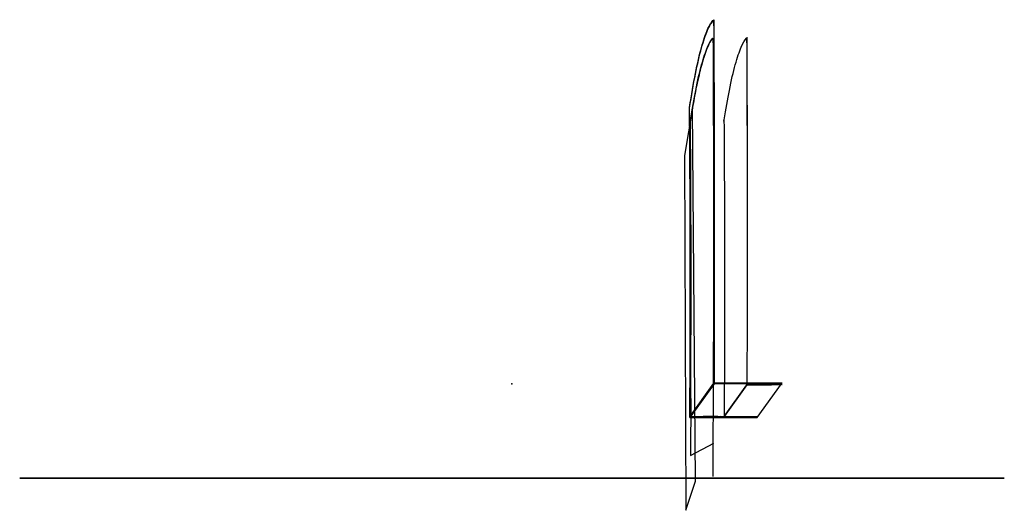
# Model space of a CAD drawing. Header units: centimetres. Extents: x -73 to 73, y -5 to 68.
import ezdxf

# ---------------------------------------------------------------- set-up
doc = ezdxf.new("R2010")
doc.units = ezdxf.units.CM
doc.header["$MEASUREMENT"] = 0
for name, color, linetype in [('VincentSheppard_DovileSofa2S v2_Sketch1', 7, 'Continuous'), ('VincentSheppard_DovileSofa2S v2_Sketch2', 7, 'Continuous'), ('VincentSheppard_DovileSofa2S v2_Sketch3', 7, 'Continuous'), ('VincentSheppard_DovileSofa2S v2_Sketch4', 7, 'Continuous'), ('VincentSheppard_DovileSofa2S v2_Sketch5', 7, 'Continuous'), ('VincentSheppard_DovileSofa2S v2_Sketch6', 7, 'Continuous'), ('VincentSheppard_DovileSofa2S v2_Sketch7', 7, 'Continuous')]:
    doc.layers.add(name, color=color, linetype=linetype)

msp = doc.modelspace()

# ---------------------------------------------------------------- linework, layer by layer
at = {"layer": 'VincentSheppard_DovileSofa2S v2_Sketch1'}
for p, q in [((29.96, 14, -1.9), (26.37, 9, -78.5)), ((39.95, 14, -2.37), (29.96, 14, -1.9)), ((30.07, 14.16, 0.51), (40.06, 14.16, 0.04)), ((36.36, 9, -78.97), (39.95, 14, -2.37)), ((26.37, 9, -78.5), (36.36, 9, -78.97)), ((26.46, 9.14, -76.42), (36.45, 9.14, -76.88))]:
    msp.add_line(p, q, dxfattribs=at)
msp.add_point((-0.04, 13.97, -0.91), dxfattribs=at)
at = {"layer": 'VincentSheppard_DovileSofa2S v2_Sketch2'}
for p, q in [((29.84, 16.45, -4.31), (29.79, 0.22, -5.56)), ((26.37, 9, -78.5), (29.96, 14, -1.9)), ((26.51, 11.8, -75.53), (26.46, 3.35, -76.5)), ((26.46, 3.35, -76.5), (29.94, 5.2, -2.35))]:
    msp.add_line(p, q, dxfattribs=at)
for points, knots in [([(26.33, 54.97, -79.4), (26.62, 56.85, -73.17), (27.2, 60.22, -60.65), (28.1, 64.08, -41.62), (29, 66.74, -22.4), (29.6, 67.71, -9.48), (29.91, 68, -3)], [0, 0, 0, 0, 0.251379, 0.500162, 0.74922, 1, 1, 1, 1]), ([(26.46, 53.13, -76.45), (26.72, 54.74, -70.99), (26.98, 56.2, -65.48), (27.24, 57.5, -59.94), (27.53, 58.97, -53.72), (27.82, 60.24, -47.46), (28.12, 61.31, -41.16), (28.41, 62.39, -34.85), (28.71, 63.26, -28.51), (29.01, 63.94, -22.15), (29.27, 64.54, -16.54), (29.54, 64.99, -10.92), (29.8, 65.28, -5.29)], [0.0297597, 0.0297597, 0.0297597, 0.0297597, 0.2513791, 0.2513791, 0.2513791, 0.5001623, 0.5001623, 0.5001623, 0.7492197, 0.7492197, 0.7492197, 0.9687316, 0.9687316, 0.9687316, 0.9687316]), ([(26.37, 9, -78.5), (26.38, 10.24, -78.33), (26.39, 12.73, -78.03), (26.41, 16.45, -77.66), (26.42, 20.17, -77.39), (26.43, 23.88, -77.21), (26.43, 27.57, -77.12), (26.43, 31.26, -77.13), (26.43, 34.95, -77.22), (26.42, 38.62, -77.41), (26.4, 42.29, -77.7), (26.39, 45.96, -78.07), (26.37, 49.63, -78.54), (26.34, 52.63, -79), (26.33, 54.41, -79.3), (26.33, 54.97, -79.4)], [0, 0, 0, 0, 0.081558, 0.162639, 0.243314, 0.323656, 0.403738, 0.483631, 0.563406, 0.643136, 0.722889, 0.802737, 0.882751, 0.963, 1, 1, 1, 1]), ([(26.51, 11.8, -75.53), (26.51, 12.02, -75.5), (26.51, 12.23, -75.48), (26.51, 12.45, -75.45), (26.52, 13.71, -75.31), (26.52, 14.97, -75.19), (26.53, 16.24, -75.08), (26.53, 17.5, -74.97), (26.54, 18.76, -74.88), (26.54, 20.02, -74.81), (26.54, 21.27, -74.73), (26.55, 22.53, -74.67), (26.55, 23.79, -74.62), (26.55, 25.04, -74.58), (26.55, 26.29, -74.55), (26.55, 27.55, -74.53), (26.55, 28.8, -74.52), (26.55, 30.05, -74.52), (26.55, 31.3, -74.54), (26.55, 32.55, -74.56), (26.55, 33.8, -74.59), (26.55, 35.05, -74.64), (26.55, 36.29, -74.69), (26.54, 37.54, -74.75), (26.54, 38.79, -74.83), (26.54, 40.03, -74.91), (26.53, 41.28, -75.01), (26.53, 42.52, -75.12), (26.52, 43.77, -75.23), (26.51, 45.01, -75.36), (26.51, 46.26, -75.5), (26.5, 47.5, -75.64), (26.49, 48.74, -75.8), (26.49, 49.98, -75.98), (26.48, 51.03, -76.12), (26.47, 52.08, -76.28), (26.46, 53.13, -76.45)], [0.0677152, 0.0677152, 0.0677152, 0.0677152, 0.0815585, 0.0815585, 0.0815585, 0.1626388, 0.1626388, 0.1626388, 0.243314, 0.243314, 0.243314, 0.3236564, 0.3236564, 0.3236564, 0.4037382, 0.4037382, 0.4037382, 0.4836311, 0.4836311, 0.4836311, 0.5634065, 0.5634065, 0.5634065, 0.6431355, 0.6431355, 0.6431355, 0.722889, 0.722889, 0.722889, 0.8027373, 0.8027373, 0.8027373, 0.8827509, 0.8827509, 0.8827509, 0.9504944, 0.9504944, 0.9504944, 0.9504944])]:
    msp.add_open_spline(points, degree=3, knots=knots, dxfattribs=at)
for points in [[(29.91, 68, -3), (30.01, 49.98, -0.73), (30.03, 31.98, -0.36), (29.96, 14, -1.9)], [(29.8, 65.28, -5.29), (29.89, 48.98, -3.39), (29.9, 32.71, -3.06), (29.84, 16.45, -4.31)]]:
    msp.add_open_spline(points, degree=3, dxfattribs=at)
msp.add_point((29.98, 0, -1.41), dxfattribs=at)
at = {"layer": 'VincentSheppard_DovileSofa2S v2_Sketch3'}
for p, q in [((26.75, 54.86, -70.36), (25.6, 47.84, -94.9)), ((27.2, -0.47, -60.83), (26.75, 54.86, -70.36)), ((25.6, 47.84, -94.9), (25.8, -4.77, -90.6)), ((26.37, 9.11, -78.38), (29.95, 14.09, -1.99)), ((26.37, 9, -78.5), (29.96, 14, -1.9)), ((25.8, -4.77, -90.6), (27.2, -0.47, -60.83))]:
    msp.add_line(p, q, dxfattribs=at)
for points, knots in [([(26.33, 54.97, -79.4), (26.62, 56.85, -73.17), (27.2, 60.22, -60.65), (28.1, 64.08, -41.62), (29, 66.74, -22.4), (29.6, 67.71, -9.48), (29.91, 68, -3)], [0, 0, 0, 0, 0.251379, 0.500162, 0.74922, 1, 1, 1, 1]), ([(26.33, 54.9, -79.29), (26.62, 56.77, -73.08), (26.91, 58.46, -66.82), (27.21, 59.94, -60.51), (27.5, 61.42, -54.24), (27.8, 62.7, -47.93), (28.1, 63.78, -41.58), (28.4, 64.86, -35.22), (28.7, 65.75, -28.83), (29, 66.43, -22.41), (29.3, 67.12, -15.99), (29.6, 67.61, -9.54), (29.9, 67.9, -3.08)], [0.0011425, 0.0011425, 0.0011425, 0.0011425, 0.2513791, 0.2513791, 0.2513791, 0.5001623, 0.5001623, 0.5001623, 0.7492197, 0.7492197, 0.7492197, 0.9988139, 0.9988139, 0.9988139, 0.9988139]), ([(29.8, 65.28, -5.29), (29.6, 65.06, -9.51), (29.4, 64.76, -13.72), (29.09, 64.13, -20.44), (28.97, 63.86, -23.02), (28.78, 63.38, -27.06), (28.71, 63.19, -28.56), (28.57, 62.81, -31.47), (28.51, 62.61, -32.87), (28.23, 61.73, -38.86), (28.02, 60.98, -43.22), (27.7, 59.67, -50.05), (27.58, 59.14, -52.62), (27.29, 57.8, -58.77), (27.12, 56.95, -62.36), (26.79, 55.13, -69.45), (26.63, 54.16, -72.96), (26.46, 53.13, -76.45)], [0, 0, 0, 0, 12.734034, 12.734034, 20.569186, 20.569186, 25.193894, 25.193894, 29.529059, 29.529059, 43.648931, 43.648931, 52.083967, 52.083967, 63.925299, 63.925299, 75.599989, 75.599989, 75.599989, 75.599989]), ([(26.37, 9, -78.5), (26.38, 10.24, -78.33), (26.39, 12.73, -78.03), (26.41, 16.45, -77.66), (26.42, 20.17, -77.39), (26.43, 23.88, -77.21), (26.43, 27.57, -77.12), (26.43, 31.26, -77.13), (26.43, 34.95, -77.22), (26.42, 38.62, -77.41), (26.4, 42.29, -77.7), (26.39, 45.96, -78.07), (26.37, 49.63, -78.54), (26.34, 52.63, -79), (26.33, 54.41, -79.3), (26.33, 54.97, -79.4)], [0, 0, 0, 0, 0.081558, 0.162639, 0.243314, 0.323656, 0.403738, 0.483631, 0.563406, 0.643136, 0.722889, 0.802737, 0.882751, 0.963, 1, 1, 1, 1]), ([(26.35, 52.42, -78.87), (26.35, 52.72, -78.92), (26.35, 53.01, -78.96), (26.34, 53.3, -79.01), (26.34, 53.83, -79.1), (26.33, 54.37, -79.19), (26.33, 54.9, -79.29)], [0.94378107, 0.94378107, 0.94378107, 0.94378107, 0.96299973, 0.96299973, 0.96299973, 0.99807594, 0.99807594, 0.99807594, 0.99807594])]:
    msp.add_open_spline(points, degree=3, knots=knots, dxfattribs=at)
for points in [[(29.9, 67.9, -3.08), (30.01, 49.94, -0.83), (30.02, 32.01, -0.47), (29.95, 14.09, -1.99)], [(29.91, 68, -3), (30.01, 49.98, -0.73), (30.03, 31.98, -0.36), (29.96, 14, -1.9)]]:
    msp.add_open_spline(points, degree=3, dxfattribs=at)
msp.add_point((29.98, 0, -1.41), dxfattribs=at)
at = {"layer": 'VincentSheppard_DovileSofa2S v2_Sketch4'}
for p, q in [((31.43, 53.02, -77.38), (31.45, 53.19, -76.8)), ((31.43, 52.95, -77.27), (31.46, 53.12, -76.68)), ((31.45, 53.19, -76.8), (31.45, 53.2, -76.8)), ((31.46, 53.12, -76.68), (31.46, 53.13, -76.68)), ((34.84, 16.45, -4.55), (34.83, 13.83, -4.75)), ((34.84, 16.45, -4.45), (34.83, 13.74, -4.66)), ((34.83, 13.83, -4.75), (31.46, 9.14, -76.65)), ((31.45, 9.4, -76.77), (31.46, 9.03, -76.74)), ((31.46, 9.39, -76.67), (31.46, 9.14, -76.65))]:
    msp.add_line(p, q, dxfattribs=at)
for points, knots in [([(31.46, 53.13, -76.68), (31.71, 54.74, -71.22), (31.97, 56.2, -65.72), (32.23, 57.5, -60.18), (32.52, 58.97, -53.96), (32.82, 60.24, -47.69), (33.11, 61.31, -41.39), (33.41, 62.39, -35.08), (33.7, 63.26, -28.74), (34, 63.94, -22.38), (34.27, 64.54, -16.78), (34.53, 64.99, -11.15), (34.79, 65.28, -5.52)], [0.0297597, 0.0297597, 0.0297597, 0.0297597, 0.2513791, 0.2513791, 0.2513791, 0.5001623, 0.5001623, 0.5001623, 0.7492197, 0.7492197, 0.7492197, 0.9687316, 0.9687316, 0.9687316, 0.9687316]), ([(34.8, 65.39, -5.43), (34.8, 65.36, -5.43), (34.8, 65.32, -5.43), (34.8, 65.29, -5.42), (34.89, 48.99, -3.52), (34.9, 32.71, -3.2), (34.84, 16.45, -4.45)], [0.0429599, 0.0429599, 0.0429599, 0.0429599, 0.0447007, 0.0447007, 0.0447007, 0.958232, 0.958232, 0.958232, 0.958232]), ([(31.43, 52.95, -77.27), (31.45, 50.89, -76.94), (31.46, 48.83, -76.65), (31.49, 43.89, -76.06), (31.5, 41.02, -75.8), (31.51, 38.14, -75.63), (31.52, 33.23, -75.34), (31.52, 28.32, -75.29), (31.51, 18.72, -75.66), (31.49, 14.04, -76.06), (31.46, 9.39, -76.67)], [-44.383461, -44.383461, -44.383461, -44.383461, -38.12952, -38.12952, -29.474279, -29.474279, -29.474279, -14.73714, -14.73714, -0.668314, -0.668314, -0.668314, -0.668314])]:
    msp.add_open_spline(points, degree=3, knots=knots, dxfattribs=at)
msp.add_open_spline([(34.79, 65.28, -5.52), (34.88, 48.98, -3.62), (34.9, 32.71, -3.3), (34.84, 16.45, -4.55)], degree=3, dxfattribs=at)
msp.add_point((34.98, 0, -1.64), dxfattribs=at)
at = {"layer": 'VincentSheppard_DovileSofa2S v2_Sketch5'}
for p, q in [((29.96, 14, -1.9), (26.37, 9, -78.5)), ((38.17, 14, -2.29), (29.96, 14, -1.9)), ((31.46, 9.14, -76.65), (34.83, 13.83, -4.75)), ((34.83, 13.83, -4.75), (38.49, 13.83, -4.92)), ((26.37, 9, -78.5), (29.34, 9, -78.64)), ((31.46, 9.14, -76.65), (31.42, 9.12, -76.92))]:
    msp.add_line(p, q, dxfattribs=at)
at = {"layer": 'VincentSheppard_DovileSofa2S v2_Sketch5', "extrusion": (0.003047, -0.997881, 0.064995)}
msp.add_circle((29.48, -76.09, -14), 1.53, dxfattribs=at)
at = {"layer": 'VincentSheppard_DovileSofa2S v2_Sketch5'}
for points, knots in [([(38.17, 14, -2.29), (38.42, 14, -2.3), (38.68, 14, -2.36), (39.15, 13.98, -2.58), (39.36, 13.97, -2.73), (39.7, 13.95, -3.1), (39.83, 13.94, -3.31), (40.02, 13.91, -3.76), (40.07, 13.89, -4), (40.07, 13.88, -4.24)], [0, 0, 0, 0, 0.773318, 0.773318, 1.552511, 1.552511, 2.283013, 2.283013, 3.015272, 3.015272, 3.015272, 3.015272]), ([(40.07, 13.88, -4.24), (39.9, 13.87, -4.44), (39.69, 13.85, -4.6), (39.31, 13.84, -4.79), (39.15, 13.84, -4.85), (38.82, 13.83, -4.92), (38.65, 13.83, -4.93), (38.49, 13.83, -4.92)], [0, 0, 0, 0, 0.782964, 0.782964, 1.287328, 1.287328, 1.791283, 1.791283, 1.791283, 1.791283]), ([(31.42, 9.12, -76.92), (31.37, 9.1, -77.19), (31.28, 9.08, -77.45), (31, 9.05, -77.9), (30.81, 9.04, -78.1), (30.41, 9.02, -78.39), (30.21, 9.01, -78.49), (29.78, 9, -78.62), (29.56, 9, -78.65), (29.34, 9, -78.64)], [0, 0, 0, 0, 0.811993, 0.811993, 1.615748, 1.615748, 2.290335, 2.290335, 2.96174, 2.96174, 2.96174, 2.96174]), ([(29.38, 9.02, -78.4), (29.41, 9.07, -77.56), (29.45, 9.11, -76.9), (29.49, 9.18, -75.94), (29.5, 9.19, -75.68), (29.5, 9.19, -75.65), (29.5, 9.2, -75.64), (29.5, 9.19, -75.71), (29.49, 9.17, -75.98), (29.48, 9.16, -76.16), (29.47, 9.15, -76.4)], [1.254473, 1.254473, 1.254473, 1.254473, 14.73714, 14.73714, 29.474279, 29.474279, 29.474279, 38.12952, 38.12952, 45.277244, 45.277244, 45.277244, 45.277244])]:
    msp.add_open_spline(points, degree=3, knots=knots, dxfattribs=at)
msp.add_point((-0.04, 13.97, -0.91), dxfattribs=at)
at = {"layer": 'VincentSheppard_DovileSofa2S v2_Sketch6'}
msp.add_point((0, 0), dxfattribs=at)
at = {"layer": 'VincentSheppard_DovileSofa2S v2_Sketch7'}
for p, q in [((73, 0, -86.8), (-73, 0, -86.8)), ((-73, 0, -86.8), (-73, 0, 86.8)), ((-73, 0, 86.8), (73, 0, 86.8)), ((73, 0, -86.8), (-73, 0, 86.8)), ((-73, 0, -86.8), (73, 0, 86.8)), ((73, 0, 86.8), (73, 0, -86.8))]:
    msp.add_line(p, q, dxfattribs=at)
msp.add_point((0, 0), dxfattribs=at)
msp.add_point((0, 0), dxfattribs=at)

doc.saveas('drawing.dxf')
